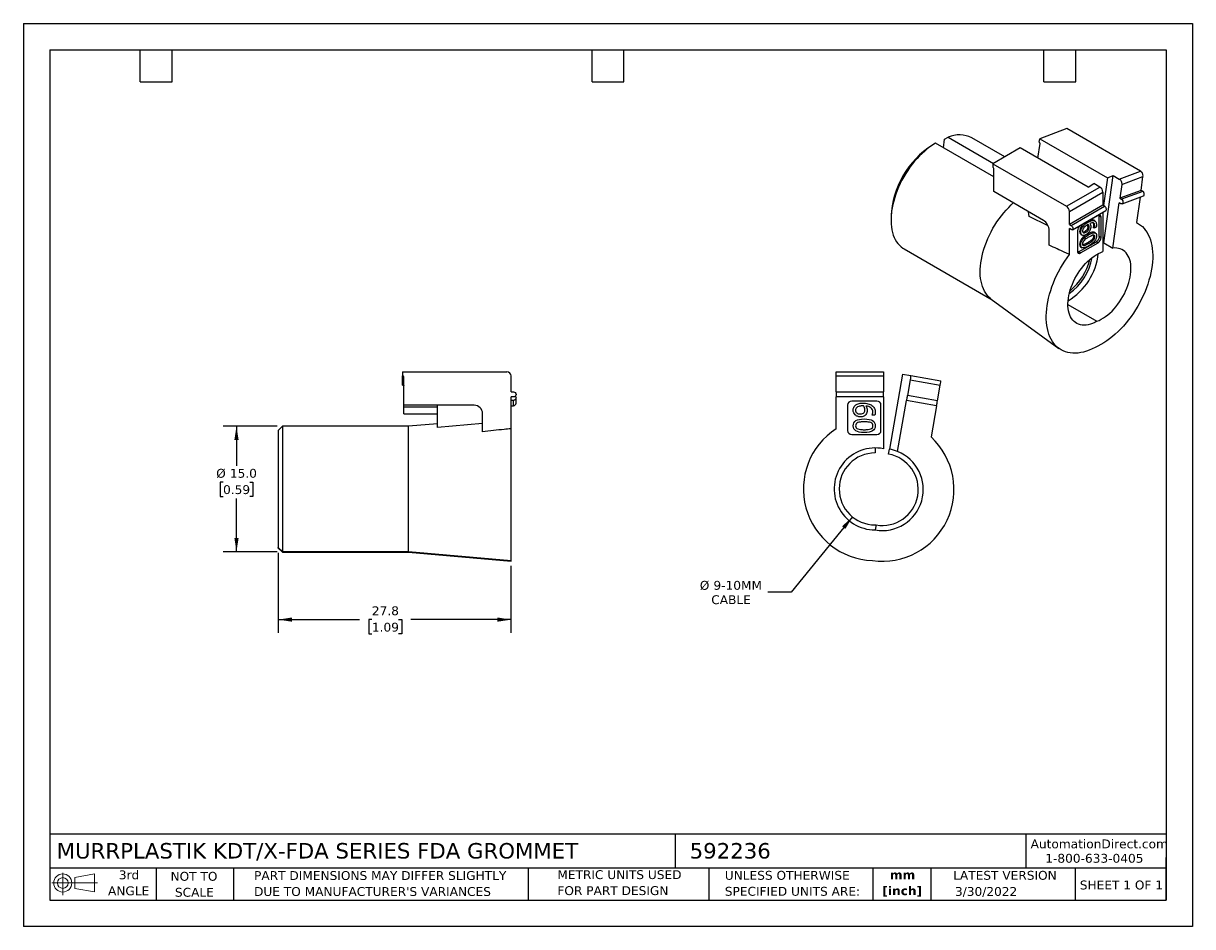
# Model space of a CAD drawing. Header units: millimetres. Extents: x 0 to 140, y 0 to 108.
import ezdxf

# ---------------------------------------------------------------- set-up
doc = ezdxf.new("R2010")
doc.units = ezdxf.units.MM
doc.header["$LTSCALE"] = 0.5
doc.linetypes.add('SLD-Solid', pattern=[0])
doc.layers.add('DIMENSIONS', color=140, linetype='SLD-Solid', lineweight=25)
doc.layers.add('TEXT', color=140, linetype='SLD-Solid', lineweight=25)
doc.layers.add('SLD-DEFPOINTS', color=7, linetype='Continuous')
doc.styles.add('SLDTEXTSTYLE0', font='VERDANA.TTF')
doc.styles.add('SLDTEXTSTYLE1', font='VERDANAB.TTF')
doc.dimstyles.new('SLDDIMSTYLE0', dxfattribs={"dimtxt": 1.079004, "dimasz": 1.651, "dimexe": 0, "dimexo": 0.0625, "dimgap": 0.269751, "dimtad": 0, "dimtih": 1, "dimtoh": 1, "dimrnd": 1e-09, "dimzin": 4, "dimdsep": 46, "dimtxsty": 'SLDTEXTSTYLE0', "dimsah": 1, "dimcen": 0.09, "dimadec": 0, "dimazin": 1, "dimtfac": 1, "dimtofl": 0, "dimtmove": 0, "dimatfit": 3, "dimfxl": 0, "dimfrac": 2, "dimtolj": 1, "dimtzin": 12, "dimarcsym": 0})
doc.dimstyles.new('SLDDIMSTYLE1', dxfattribs={"dimtxt": 1.079004, "dimasz": 1.651, "dimexe": 0, "dimexo": 0.0625, "dimgap": 0.269751, "dimtad": 0, "dimtih": 1, "dimtoh": 1, "dimrnd": 1e-09, "dimzin": 12, "dimdsep": 46, "dimtxsty": 'SLDTEXTSTYLE0', "dimsah": 1, "dimcen": 0.09, "dimadec": 0, "dimazin": 3, "dimtfac": 1, "dimtofl": 0, "dimtmove": 0, "dimatfit": 3, "dimfxl": 0, "dimfrac": 2, "dimtolj": 1, "dimtzin": 12, "dimarcsym": 0})
doc.dimstyles.new('SLDDIMSTYLE2', dxfattribs={"dimtxt": 1.079004, "dimasz": 1.651, "dimexe": 0, "dimexo": 0.0625, "dimgap": 0.269751, "dimtad": 0, "dimtih": 1, "dimtoh": 1, "dimrnd": 1e-09, "dimzin": 12, "dimdsep": 46, "dimtxsty": 'SLDTEXTSTYLE0', "dimsah": 1, "dimcen": 0, "dimadec": 0, "dimazin": 3, "dimtfac": 1, "dimtofl": 0, "dimtmove": 0, "dimatfit": 3, "dimfxl": 0, "dimfrac": 2, "dimtolj": 1, "dimtzin": 12, "dimarcsym": 0})

# ---------------------------------------------------------------- blocks, each defined once
blk = doc.blocks.new('Block11')
at = {"color": 7, "linetype": 'SLD-Solid', "lineweight": 18}
for p, q in [((0, 1.44), (5.44, 1.44)), ((1.29, 2.66), (1.29, 0)), ((2.74, 2.08), (5.09, 2.52)), ((2.74, 0.8), (2.74, 2.08)), ((5.09, 2.52), (5.09, 0.37)), ((2.74, 0.8), (5.09, 0.37))]:
    blk.add_line(p, q, dxfattribs=at)
for radius in [1.08, 0.643]:
    blk.add_circle((1.29, 1.44), radius, dxfattribs=at)
blk = doc.blocks.new('Block12')
at = {"layer": 'SLD-DEFPOINTS'}
blk.add_blockref('Block11', (0, 0), dxfattribs=at)
blk = doc.blocks.new('SW_NOTE_0')
at = {"layer": 'TEXT', "color": 0, "char_height": 1.058, "attachment_point": 2, "style": 'SLDTEXTSTYLE1'}
for s, insert in [('mm', (1.42, 1.34)), ('[inch]', (1.38, -0.57))]:
    blk.add_mtext(s, dxfattribs=dict(at, insert=insert))
blk = doc.blocks.new('SW_NOTE_0_1')
at = {"layer": 'TEXT', "color": 0, "char_height": 1.0583, "attachment_point": 1, "style": 'SLDTEXTSTYLE0'}
for s, insert in [('UNLESS OTHERWISE ', (0, 1.34)), ('SPECIFIED UNITS ARE:', (0, -0.57))]:
    blk.add_mtext(s, dxfattribs=dict(at, insert=insert))
blk = doc.blocks.new('SW_NOTE_0_2')
at = {"layer": 'TEXT', "color": 0, "char_height": 1.0583, "attachment_point": 1, "style": 'SLDTEXTSTYLE0'}
for s, insert in [('PART DIMENSIONS MAY DIFFER SLIGHTLY ', (0, 1.34)), ("DUE TO MANUFACTURER'S VARIANCES", (0, -0.57))]:
    blk.add_mtext(s, dxfattribs=dict(at, insert=insert))
blk = doc.blocks.new('SW_NOTE_0_3')
at = {"layer": 'TEXT', "color": 0, "char_height": 1.058, "attachment_point": 2, "style": 'SLDTEXTSTYLE0'}
for s, insert in [('NOT TO', (2.63, 1.34)), ('SCALE', (2.68, -0.57))]:
    blk.add_mtext(s, dxfattribs=dict(at, insert=insert))
blk = doc.blocks.new('SW_NOTE_0_4')
at = {"layer": 'TEXT', "color": 0, "char_height": 1.058, "attachment_point": 2, "style": 'SLDTEXTSTYLE0'}
for s, insert in [('3rd', (1.16, 1.34)), ('ANGLE', (1.11, -0.57))]:
    blk.add_mtext(s, dxfattribs=dict(at, insert=insert))
blk = doc.blocks.new('SW_NOTE_0_5')
at = {"layer": 'TEXT', "color": 0, "char_height": 1.0583, "attachment_point": 1, "style": 'SLDTEXTSTYLE0'}
for s, insert in [('METRIC UNITS USED ', (0, 1.34)), ('FOR PART DESIGN', (0, -0.57))]:
    blk.add_mtext(s, dxfattribs=dict(at, insert=insert))
blk = doc.blocks.new('_D')
at = {"layer": 'DIMENSIONS'}
for p, q in [((30.33, 59.81), (23.87, 59.81)), ((25.46, 59.81), (25.46, 55.08)), ((23.86, 53.13), (23.5, 53.13)), ((23.5, 53.13), (23.5, 51.41)), ((27.07, 53.13), (27.43, 53.13)), ((27.43, 53.13), (27.43, 51.41)), ((23.5, 51.41), (23.86, 51.41)), ((25.46, 44.81), (25.46, 51.17)), ((27.43, 51.41), (27.07, 51.41)), ((30.33, 44.81), (23.87, 44.81))]:
    blk.add_line(p, q, dxfattribs=at)
for points in [[(25.46, 59.81), (25.21, 58.16), (25.72, 58.16)], [(25.46, 44.81), (25.72, 46.46), (25.21, 46.46)]]:
    blk.add_solid(points, dxfattribs=at)
at = {"layer": 'DIMENSIONS', "char_height": 1.058, "attachment_point": 1, "style": 'SLDTEXTSTYLE0'}
for s, insert in [('%%c', (23.04, 54.71)), ('15.0', (24.67, 54.71)), ('0.59', (23.86, 52.76))]:
    blk.add_mtext(s, dxfattribs=dict(at, insert=insert))
blk = doc.blocks.new('_D_1')
at = {"layer": 'DIMENSIONS'}
for p, q in [((30.46, 44.68), (30.46, 35.1)), ((58.26, 43.11), (58.26, 35.1)), ((30.46, 36.69), (40.17, 36.69)), ((41.64, 36.69), (41.27, 36.69)), ((41.27, 36.69), (41.27, 34.98)), ((44.84, 36.69), (45.2, 36.69)), ((45.2, 36.69), (45.2, 34.98)), ((58.26, 36.69), (46.3, 36.69)), ((41.27, 34.98), (41.64, 34.98)), ((45.2, 34.98), (44.84, 34.98))]:
    blk.add_line(p, q, dxfattribs=at)
for points in [[(30.46, 36.69), (32.11, 36.44), (32.11, 36.95)], [(58.26, 36.69), (56.61, 36.95), (56.61, 36.44)]]:
    blk.add_solid(points, dxfattribs=at)
at = {"layer": 'DIMENSIONS', "char_height": 1.058, "attachment_point": 1, "style": 'SLDTEXTSTYLE0'}
for s, insert in [('27.8', (41.64, 38.28)), ('1.09', (41.64, 36.32))]:
    blk.add_mtext(s, dxfattribs=dict(at, insert=insert))
blk = doc.blocks.new('_D_2')
at = {"layer": 'DIMENSIONS'}
for p, q in [((99.06, 48.97), (91.73, 39.97)), ((91.73, 39.97), (88.95, 39.97))]:
    blk.add_line(p, q, dxfattribs=at)
blk.add_solid([(99.06, 48.97), (97.82, 47.85), (98.21, 47.53)], dxfattribs=at)
at = {"layer": 'DIMENSIONS', "char_height": 1.058, "attachment_point": 1, "style": 'SLDTEXTSTYLE0'}
for s, insert in [('%%c', (80.82, 41.32)), ('9-10MM', (82.45, 41.32)), ('CABLE', (82.19, 39.6))]:
    blk.add_mtext(s, dxfattribs=dict(at, insert=insert))

msp = doc.modelspace()

# ---------------------------------------------------------------- linework, layer by layer
at = {"color": 7, "linetype": 'SLD-Solid'}
for p, q in [((0.001, 107.951), (0.001, 0.001)), ((0.001, 107.951), (139.701, 107.951)), ((139.701, 107.951), (139.701, 0.001)), ((139.701, 0.001), (0.001, 0.001))]:
    msp.add_line(p, q, dxfattribs=at)
for p, q in [((124.674, 95.382), (121.436, 94.172)), ((133.477, 90.3), (124.674, 95.382)), ((108.968, 93.617), (108.614, 93.413)), ((115.933, 89.596), (108.968, 93.617)), ((109.929, 93.062), (110.076, 94.109)), ((110.076, 94.109), (110.49, 94.342)), ((110.49, 94.342), (115.907, 91.215)), ((117.263, 91.998), (113.319, 94.275)), ((121.374, 93.735), (121.436, 94.172)), ((121.41, 93.714), (121.374, 93.735)), ((121.436, 94.172), (129.532, 89.498)), ((119.115, 93.067), (115.827, 91.169)), ((127.211, 88.393), (119.115, 93.067)), ((121.224, 91.849), (121.468, 93.586)), ((115.827, 91.169), (115.827, 90.76)), ((115.827, 91.169), (124.63, 86.087)), ((115.862, 90.74), (115.827, 90.76)), ((115.933, 87.841), (115.933, 90.618)), ((129.532, 89.498), (129.066, 86.179)), ((129.098, 81.705), (130.228, 89.758)), ((129.532, 89.498), (130.228, 89.758)), ((130.228, 89.758), (130.935, 89.35)), ((130.935, 89.35), (133.477, 90.3)), ((131.228, 88.709), (133.769, 89.658)), ((133.536, 87.996), (133.769, 89.658)), ((124.63, 86.087), (128.625, 88.393)), ((127.211, 88.393), (127.918, 88.801)), ((128.625, 88.393), (127.918, 88.801)), ((131.228, 88.709), (130.994, 87.046)), ((121.873, 84.412), (115.933, 87.841)), ((124.984, 85.474), (128.979, 87.781)), ((128.979, 87.781), (128.979, 86.229)), ((133.536, 87.996), (130.994, 87.046)), ((130.994, 87.046), (131.206, 86.924)), ((133.748, 87.873), (131.206, 86.924)), ((131.275, 86.38), (133.816, 87.33)), ((133.422, 87.182), (132.996, 84.145)), ((133.748, 87.873), (133.536, 87.996)), ((120.192, 84.866), (120.097, 85.438)), ((128.979, 86.229), (124.984, 83.923)), ((124.984, 83.923), (124.984, 85.474)), ((125.196, 83.8), (129.191, 86.107)), ((125.346, 83.296), (129.341, 85.602)), ((129.191, 86.107), (128.979, 86.229)), ((128.979, 85.393), (128.979, 80.674)), ((130.159, 81.093), (130.921, 86.521)), ((131.133, 86.399), (130.921, 86.521)), ((103.665, 84.84), (103.665, 84.431)), ((122.43, 83.764), (120.192, 84.866)), ((124.984, 83.923), (125.196, 83.8)), ((128.413, 85.004), (126.292, 83.78)), ((127.174, 84.176), (127.076, 84.232)), ((127.885, 84.416), (127.786, 84.464)), ((127.927, 84.383), (127.786, 84.464)), ((128.006, 83.764), (127.865, 83.846)), ((128.029, 84.338), (127.887, 84.419)), ((128.555, 84.923), (128.531, 85.047)), ((128.555, 82.473), (128.555, 84.923)), ((128.767, 84.8), (128.555, 84.923)), ((128.767, 82.351), (128.767, 84.8)), ((122.58, 81.426), (122.58, 83.188)), ((124.984, 80.329), (124.984, 83.433)), ((125.196, 83.31), (124.984, 83.433)), ((125.938, 83.167), (125.938, 80.718)), ((126.347, 83.013), (126.205, 83.095)), ((126.361, 82.735), (126.503, 82.653)), ((126.508, 83.567), (126.367, 83.648)), ((126.505, 82.653), (126.516, 82.647)), ((126.957, 82.988), (126.815, 83.07)), ((127.27, 83.31), (127.128, 83.392)), ((127.281, 82.685), (127.14, 82.767)), ((127.332, 83.61), (127.191, 83.692)), ((127.817, 83.559), (127.817, 83.546)), ((127.958, 83.477), (127.817, 83.559)), ((127.958, 83.464), (127.817, 83.546)), ((128.018, 82.448), (127.876, 82.53)), ((128.082, 82.902), (127.94, 82.984)), ((128.189, 83.598), (127.958, 83.464)), ((127.958, 83.464), (127.958, 83.477)), ((128.767, 82.351), (128.555, 82.473)), ((126.08, 80.636), (128.201, 81.861)), ((126.347, 81.483), (126.205, 81.565)), ((126.292, 80.514), (128.413, 81.738)), ((126.341, 81.223), (126.483, 81.141)), ((126.735, 81.399), (126.594, 81.48)), ((127.283, 81.642), (127.141, 81.724)), ((127.824, 82.025), (127.683, 82.107)), ((128.201, 81.861), (128.413, 81.738)), ((129.098, 81.705), (130.159, 81.093)), ((105.218, 80.998), (115.758, 74.913)), ((125.962, 80.595), (126.08, 80.636)), ((126.292, 80.514), (126.08, 80.636)), ((115.649, 74.992), (123.73, 69.094)), ((124.807, 74.348), (128.272, 72.348)), ((45.312, 66.31), (45.312, 65.81)), ((45.312, 66.31), (57.762, 66.31)), ((45.362, 65.81), (45.312, 65.81)), ((45.312, 65.531), (45.312, 65.81)), ((45.462, 62.31), (45.462, 65.71)), ((58.262, 63.91), (58.262, 65.81)), ((97.119, 66.31), (102.769, 66.31)), ((97.119, 65.81), (97.119, 66.31)), ((97.119, 65.81), (102.769, 65.81)), ((97.119, 63.91), (97.119, 65.81)), ((102.769, 66.31), (102.769, 65.81)), ((102.769, 65.81), (102.769, 63.91)), ((105.051, 66.023), (103.471, 57.062)), ((105.051, 66.023), (106.036, 65.85)), ((106.036, 65.85), (109.63, 65.216)), ((45.362, 65.531), (45.312, 65.531)), ((45.312, 64.723), (45.312, 65.531)), ((45.312, 64.723), (45.362, 64.723)), ((45.362, 64.723), (45.362, 65.531)), ((105.949, 65.357), (105.619, 63.486)), ((105.949, 65.357), (109.543, 64.723)), ((109.213, 62.852), (109.543, 64.723)), ((58.262, 63.91), (58.562, 63.91)), ((58.562, 63.31), (58.262, 63.31)), ((58.262, 59.509), (58.262, 63.31)), ((58.562, 62.895), (58.262, 62.895)), ((58.562, 62.261), (58.562, 62.895)), ((58.862, 62.557), (58.862, 63.191)), ((97.119, 63.91), (102.769, 63.91)), ((102.769, 63.31), (97.119, 63.31)), ((97.119, 59.509), (97.119, 63.31)), ((102.769, 63.31), (102.769, 57.107)), ((104.438, 56.786), (105.515, 62.895)), ((109.109, 62.261), (105.515, 62.895)), ((109.213, 62.852), (105.619, 63.486)), ((53.862, 62.31), (45.462, 62.31)), ((45.462, 62.084), (45.462, 62.31)), ((49.462, 62.084), (45.462, 62.084)), ((45.462, 61.277), (45.462, 62.084)), ((49.462, 59.655), (49.462, 62.31)), ((58.262, 62.261), (58.562, 62.261)), ((98.469, 62.31), (98.469, 59.31)), ((101.969, 62.81), (98.969, 62.81)), ((102.469, 59.31), (102.469, 62.31)), ((109.109, 62.261), (108.449, 58.518)), ((45.462, 61.277), (49.462, 61.277)), ((49.462, 60.111), (46.032, 59.81)), ((54.862, 60.127), (49.462, 59.655)), ((54.862, 59.152), (54.862, 61.31)), ((101.425, 61.146), (101.425, 61.162)), ((101.752, 61.146), (101.425, 61.146)), ((30.962, 59.81), (30.462, 59.31)), ((30.462, 59.31), (30.462, 45.313)), ((30.962, 59.81), (30.962, 44.814)), ((46.032, 59.81), (30.962, 59.81)), ((46.032, 44.814), (46.032, 59.81)), ((58.262, 43.746), (58.262, 59.509)), ((98.969, 58.81), (101.969, 58.81)), ((101.769, 57.21), (101.769, 56.61)), ((103.366, 56.471), (103.471, 57.062)), ((101.769, 48.01), (101.873, 48.001)), ((101.873, 48.001), (101.769, 47.41)), ((30.962, 44.814), (30.462, 45.313)), ((30.462, 45.236), (30.462, 45.313)), ((30.462, 45.236), (30.962, 44.736)), ((30.962, 44.814), (46.032, 44.814)), ((30.962, 44.814), (30.962, 44.736)), ((30.962, 44.736), (46.032, 44.736)), ((46.032, 44.814), (58.262, 43.746)), ((46.032, 44.736), (46.032, 44.814)), ((46.032, 44.736), (58.262, 43.666)), ((58.262, 43.666), (58.262, 43.746))]:
    msp.add_line(p, q)
at = {"flags": 128}
for points in [[(108.968, 93.617), (108.645, 93.419), (108.322, 93.199), (108.003, 92.958), (107.687, 92.696), (107.375, 92.415), (107.07, 92.116), (106.771, 91.799), (106.481, 91.467), (106.2, 91.119), (105.93, 90.758), (105.67, 90.385), (105.423, 90.002), (105.189, 89.609), (104.969, 89.208), (104.764, 88.8), (104.575, 88.388), (104.402, 87.973), (104.246, 87.555), (104.108, 87.138), (103.987, 86.722), (103.886, 86.308), (103.803, 85.899), (103.739, 85.496), (103.695, 85.101), (103.67, 84.714), (103.665, 84.338), (103.68, 83.973), (103.715, 83.622), (103.769, 83.285), (103.842, 82.963), (103.934, 82.659), (104.046, 82.372), (104.175, 82.104), (104.323, 81.857), (104.487, 81.63), (104.668, 81.426), (104.866, 81.244), (105.078, 81.085), (105.218, 80.998)], [(115.649, 74.992), (115.522, 75.092), (115.324, 75.274), (115.143, 75.479), (114.979, 75.705), (114.831, 75.953), (114.702, 76.22), (114.591, 76.507), (114.498, 76.812), (114.425, 77.133), (114.371, 77.47), (114.336, 77.822), (114.321, 78.186), (114.326, 78.563), (114.351, 78.949), (114.395, 79.345), (114.459, 79.748), (114.542, 80.157), (114.643, 80.57), (114.764, 80.986), (114.902, 81.404), (115.058, 81.821), (115.231, 82.237), (115.42, 82.649), (115.625, 83.056), (115.845, 83.457), (116.079, 83.85), (116.326, 84.234), (116.586, 84.607), (116.856, 84.968), (117.137, 85.315), (117.427, 85.647), (117.726, 85.964), (118.031, 86.263), (118.278, 86.488)], [(132.996, 84.145), (133.244, 84.006), (133.478, 83.843), (133.697, 83.656), (133.9, 83.446), (134.086, 83.214), (134.255, 82.959), (134.406, 82.684), (134.539, 82.389), (134.654, 82.074), (134.749, 81.742), (134.824, 81.393), (134.88, 81.028), (134.916, 80.649), (134.933, 80.256), (134.929, 79.851), (134.905, 79.436), (134.861, 79.012), (134.797, 78.579), (134.714, 78.14), (134.611, 77.697), (134.49, 77.249), (134.35, 76.8), (134.191, 76.35), (134.016, 75.901), (133.823, 75.455), (133.613, 75.012), (133.389, 74.575), (133.149, 74.144), (132.895, 73.722), (132.628, 73.309), (132.348, 72.908), (132.057, 72.519), (131.755, 72.143), (131.444, 71.782), (131.124, 71.438), (130.797, 71.11), (130.464, 70.801), (130.125, 70.511), (129.782, 70.241), (129.436, 69.993), (129.088, 69.766), (128.74, 69.562), (128.392, 69.382), (128.045, 69.225)], [(128.272, 72.348), (128.53, 72.456), (128.791, 72.588), (129.051, 72.742), (129.311, 72.919), (129.568, 73.117), (129.822, 73.335), (130.07, 73.571), (130.311, 73.825), (130.544, 74.094), (130.767, 74.378), (130.98, 74.675), (131.181, 74.983), (131.369, 75.301), (131.543, 75.626), (131.701, 75.956), (131.844, 76.291), (131.97, 76.627), (132.078, 76.963), (132.168, 77.298), (132.239, 77.629), (132.292, 77.954), (132.325, 78.272), (132.338, 78.58), (132.332, 78.878), (132.306, 79.163), (132.261, 79.433), (132.196, 79.688), (132.113, 79.925), (132.011, 80.144), (131.892, 80.342), (131.756, 80.52), (131.603, 80.676), (131.435, 80.809), (131.252, 80.918), (131.055, 81.003), (130.847, 81.064), (130.627, 81.099), (130.397, 81.109), (130.159, 81.093)], [(128.979, 81.689), (129.015, 81.694), (129.098, 81.705)], [(128.045, 69.225), (127.698, 69.051), (127.352, 68.901), (127.009, 68.776), (126.67, 68.676), (126.337, 68.601), (126.01, 68.551), (125.691, 68.528), (125.38, 68.53), (125.078, 68.558), (124.788, 68.612), (124.508, 68.692), (124.242, 68.797), (123.988, 68.927), (123.749, 69.081), (123.525, 69.259), (123.316, 69.461), (123.124, 69.686), (122.948, 69.933), (122.791, 70.2), (122.651, 70.489), (122.53, 70.796), (122.428, 71.122), (122.346, 71.466), (122.283, 71.825), (122.24, 72.199), (122.216, 72.587), (122.213, 72.988), (122.23, 73.4), (122.267, 73.821), (122.323, 74.251), (122.4, 74.688), (122.496, 75.13), (122.61, 75.576), (122.744, 76.025), (122.896, 76.475), (123.065, 76.924), (123.252, 77.372), (123.456, 77.816), (123.675, 78.255), (123.91, 78.688), (124.159, 79.113), (124.421, 79.53), (124.697, 79.935), (124.984, 80.329)], [(128.272, 72.348), (128.009, 72.208), (127.747, 72.091), (127.488, 71.999), (127.234, 71.933), (126.986, 71.891), (126.745, 71.876), (126.513, 71.887), (126.291, 71.923), (126.081, 71.985), (125.883, 72.072), (125.699, 72.184), (125.53, 72.32), (125.377, 72.479), (125.241, 72.661), (125.122, 72.864), (125.022, 73.087), (124.94, 73.329), (124.877, 73.588), (124.834, 73.864), (124.811, 74.154), (124.808, 74.456), (124.825, 74.77), (124.862, 75.092), (124.919, 75.422), (124.995, 75.758), (125.09, 76.096), (125.204, 76.436), (125.335, 76.776), (125.483, 77.113), (125.647, 77.446), (125.827, 77.772), (126.02, 78.091), (126.227, 78.399), (126.446, 78.695), (126.675, 78.978), (126.913, 79.245), (127.159, 79.496), (127.412, 79.728), (127.669, 79.941), (127.93, 80.133), (128.193, 80.304), (128.457, 80.451), (128.719, 80.575), (128.979, 80.674)]]:
    msp.add_lwpolyline(points, dxfattribs=at)
for centre, radius, start, end in [((111.834, 91.327), 3.301, 63.25536, 114.01967), ((114.391, 84.362), 10.737, 122.54911, 177.45089), ((115.779, 90.611), 0.154, 2.60548, 57.39452), ((128.211, 87.746), 0.768, 2.60548, 57.39452), ((124.216, 85.439), 0.768, 2.60548, 57.39452), ((121.051, 83.122), 1.53, 2.4764, 57.5236), ((128.551, 84.835), 0.218, 350.78596, 129.20329), ((126.706, 83.132), 0.768, 122.60548, 177.39452), ((127.999, 82.386), 0.768, 302.60548, 357.39452), ((120.936, 81.247), 7.534, 301.09963, 353.8137), ((120.972, 81.215), 6.847, 305.73541, 349.50496), ((120.64, 81.4), 6.98, 309.30893, 346.18252), ((126.154, 80.683), 0.218, 170.78596, 309.20329), ((45.362, 65.71), 0.1, 0, 90), ((57.762, 65.81), 0.5, 0, 90), ((53.862, 61.31), 1, 0, 90), ((98.969, 62.31), 0.5, 90, 180), ((101.969, 62.31), 0.5, 0, 90), ((101.769, 52.31), 8.57, 122.86019, 267.85637), ((98.969, 59.31), 0.5, 180, 270), ((101.969, 59.31), 0.5, 270, 0), ((102.62, 52.236), 8.57, 262.14363, 47.13981), ((101.769, 52.31), 4.9, 78.22426, 270), ((101.769, 52.31), 4.3, 90, 270), ((102.62, 52.236), 4.9, 260, 68.22426), ((102.62, 52.236), 4.3, 260, 80), ((102.62, 52.236), 4.9, 68.22426, 80)]:
    msp.add_arc(centre, radius, start, end)
for points, knots in [([(121.468, 93.586), (121.469, 93.594), (121.47, 93.609), (121.466, 93.635), (121.455, 93.664), (121.437, 93.695), (121.419, 93.708), (121.41, 93.714)], [0, 0, 0, 0, 0.1675347, 0.3304475, 0.5006328, 0.7488305, 1, 1, 1, 1]), ([(133.769, 89.658), (133.785, 89.773), (133.763, 89.909), (133.655, 90.146), (133.57, 90.247), (133.477, 90.3)], [0, 0, 0, 0, 0.5, 0.5, 1, 1, 1, 1]), ([(130.935, 89.35), (131.028, 89.297), (131.113, 89.196), (131.222, 88.959), (131.244, 88.823), (131.228, 88.709)], [0, 0, 0, 0, 0.5, 0.5, 1, 1, 1, 1]), ([(131.206, 86.924), (131.262, 86.892), (131.313, 86.831), (131.378, 86.689), (131.391, 86.607), (131.372, 86.47), (131.34, 86.415), (131.247, 86.363), (131.188, 86.367), (131.133, 86.399)], [0, 0, 0, 0, 0.25, 0.25, 0.5, 0.5, 0.75, 0.75, 1, 1, 1, 1]), ([(133.815, 87.334), (133.822, 87.335), (133.855, 87.341), (133.897, 87.394), (133.929, 87.485), (133.927, 87.598), (133.892, 87.712), (133.83, 87.813), (133.775, 87.853), (133.748, 87.873)], [0, 0, 0, 0, 0.042087, 0.2017391, 0.3613913, 0.5210435, 0.6806957, 0.8403478, 1, 1, 1, 1]), ([(129.341, 85.602), (129.371, 85.619), (129.391, 85.651), (129.407, 85.736), (129.403, 85.789), (129.371, 85.896), (129.344, 85.951), (129.274, 86.044), (129.233, 86.083), (129.191, 86.107)], [0, 0, 0, 0, 0.25, 0.25, 0.5, 0.5, 0.75, 0.75, 1, 1, 1, 1]), ([(126.66, 83.992), (126.649, 83.983), (126.586, 83.933), (126.482, 83.819), (126.404, 83.703), (126.367, 83.648)], [0, 0, 0, 0, 0.1046419, 0.57658817, 1, 1, 1, 1]), ([(126.508, 83.567), (126.574, 83.677), (126.661, 83.782), (126.874, 83.983), (127.01, 84.081), (127.174, 84.176)], [-2, -2, -2, -2, -1, -1, 0, 0, 0, 0]), ([(127.12, 83.864), (126.998, 83.794), (126.899, 83.724), (126.746, 83.584), (126.687, 83.514), (126.645, 83.444)], [0, 0, 0, 0, 1, 1, 2, 2, 2, 2]), ([(127.233, 83.925), (127.222, 83.919), (127.206, 83.911), (127.166, 83.89), (127.144, 83.878), (127.12, 83.864)], [0, 0, 0, 0, 1, 1, 2, 2, 2, 2]), ([(127.191, 83.692), (127.188, 83.757), (127.186, 83.829), (127.159, 83.878), (127.156, 83.883)], [0, 0, 0, 0, 0.8980808, 1, 1, 1, 1]), ([(127.174, 84.176), (127.322, 84.262), (127.463, 84.324), (127.729, 84.4), (127.839, 84.407), (127.927, 84.383)], [-2, -2, -2, -2, -1, -1, 0, 0, 0, 0]), ([(127.332, 83.61), (127.332, 83.67), (127.323, 83.728), (127.287, 83.844), (127.263, 83.89), (127.233, 83.925)], [0, 0, 0, 0, 1, 1, 2, 2, 2, 2]), ([(128.006, 83.764), (128.006, 83.946), (127.954, 84.058), (127.747, 84.146), (127.599, 84.119), (127.406, 84.023)], [-2, -2, -2, -2, -1, -1, 0, 0, 0, 0]), ([(127.406, 84.023), (127.45, 83.974), (127.482, 83.922), (127.522, 83.81), (127.532, 83.743), (127.532, 83.663)], [-2, -2, -2, -2, -1, -1, 0, 0, 0, 0]), ([(127.786, 84.464), (127.737, 84.471), (127.634, 84.486), (127.506, 84.463), (127.431, 84.435), (127.419, 84.43)], [0, 0, 0, 0, 0.4292377, 0.9109032, 1, 1, 1, 1]), ([(127.793, 84.115), (127.804, 84.1), (127.834, 84.061), (127.859, 83.968), (127.863, 83.888), (127.865, 83.846)], [0, 0, 0, 0, 0.2386134, 0.6035619, 1, 1, 1, 1]), ([(127.865, 83.846), (127.865, 83.795), (127.86, 83.742), (127.839, 83.632), (127.828, 83.589), (127.817, 83.559)], [-2, -2, -2, -2, -1, -1, 0, 0, 0, 0]), ([(127.927, 84.383), (128.021, 84.357), (128.092, 84.302), (128.19, 84.134), (128.214, 84.011), (128.214, 83.847)], [-2, -2, -2, -2, -1, -1, 0, 0, 0, 0]), ([(128.214, 83.847), (128.214, 83.81), (128.213, 83.77), (128.206, 83.682), (128.199, 83.639), (128.189, 83.598)], [-2, -2, -2, -2, -1, -1, 0, 0, 0, 0]), ([(125.196, 83.8), (125.252, 83.768), (125.307, 83.71), (125.385, 83.574), (125.408, 83.497), (125.408, 83.369), (125.385, 83.318), (125.307, 83.273), (125.252, 83.278), (125.196, 83.31)], [0, 0, 0, 0, 0.25, 0.25, 0.5, 0.5, 0.75, 0.75, 1, 1, 1, 1]), ([(126.367, 83.648), (126.315, 83.561), (126.275, 83.471), (126.219, 83.284), (126.205, 83.19), (126.205, 83.095)], [-2, -2, -2, -2, -1, -1, 0, 0, 0, 0]), ([(126.205, 83.095), (126.208, 83.053), (126.212, 82.969), (126.247, 82.865), (126.295, 82.781), (126.342, 82.751), (126.362, 82.737)], [0, 0, 0, 0, 0.25720971, 0.52360938, 0.78696682, 1, 1, 1, 1]), ([(127.14, 82.767), (126.827, 82.586), (126.594, 82.398), (126.283, 82.005), (126.205, 81.793), (126.205, 81.565)], [-2, -2, -2, -2, -1, -1, 0, 0, 0, 0]), ([(126.347, 83.013), (126.347, 83.108), (126.361, 83.202), (126.416, 83.389), (126.456, 83.479), (126.508, 83.567)], [-2, -2, -2, -2, -1, -1, 0, 0, 0, 0]), ([(126.516, 82.647), (126.462, 82.673), (126.421, 82.719), (126.362, 82.852), (126.347, 82.928), (126.347, 83.013)], [-2, -2, -2, -2, -1, -1, 0, 0, 0, 0]), ([(126.347, 81.483), (126.347, 81.711), (126.424, 81.923), (126.735, 82.316), (126.969, 82.505), (127.281, 82.685)], [-2, -2, -2, -2, -1, -1, 0, 0, 0, 0]), ([(126.967, 82.712), (126.875, 82.659), (126.79, 82.627), (126.637, 82.608), (126.571, 82.618), (126.516, 82.647)], [-2, -2, -2, -2, -1, -1, 0, 0, 0, 0]), ([(126.645, 83.444), (126.606, 83.381), (126.58, 83.325), (126.551, 83.224), (126.543, 83.174), (126.543, 83.125)], [0, 0, 0, 0, 1, 1, 2, 2, 2, 2]), ([(126.543, 83.125), (126.543, 83.01), (126.579, 82.94), (126.72, 82.886), (126.823, 82.911), (126.957, 82.988)], [0, 0, 0, 0, 1, 1, 2, 2, 2, 2]), ([(126.571, 82.985), (126.593, 82.986), (126.67, 82.993), (126.755, 83.038), (126.815, 83.07)], [0, 0, 0, 0, 0.2877834, 1, 1, 1, 1]), ([(127.128, 83.392), (127.119, 83.375), (127.102, 83.342), (127.071, 83.295), (127.038, 83.251), (126.989, 83.195), (126.913, 83.13), (126.85, 83.091), (126.815, 83.07)], [0, 0, 0, 0, 0.116016, 0.2291704, 0.3412893, 0.4542491, 0.701187, 1, 1, 1, 1]), ([(126.957, 82.988), (127.032, 83.032), (127.095, 83.079), (127.193, 83.181), (127.235, 83.241), (127.27, 83.31)], [0, 0, 0, 0, 1, 1, 2, 2, 2, 2]), ([(127.425, 83.202), (127.376, 83.099), (127.314, 83.007), (127.163, 82.844), (127.073, 82.773), (126.967, 82.712)], [-2, -2, -2, -2, -1, -1, 0, 0, 0, 0]), ([(127.191, 83.692), (127.19, 83.667), (127.189, 83.618), (127.18, 83.543), (127.162, 83.467), (127.14, 83.417), (127.128, 83.392)], [0, 0, 0, 0, 0.2668324, 0.5183174, 0.7575344, 1, 1, 1, 1]), ([(127.939, 82.982), (127.91, 82.995), (127.846, 83.024), (127.714, 83.014), (127.551, 82.97), (127.356, 82.886), (127.215, 82.809), (127.14, 82.767)], [0, 0, 0, 0, 0.1365689, 0.3053892, 0.5027611, 0.7333266, 1, 1, 1, 1]), ([(127.27, 83.31), (127.295, 83.361), (127.312, 83.41), (127.328, 83.509), (127.332, 83.559), (127.332, 83.61)], [0, 0, 0, 0, 1, 1, 2, 2, 2, 2]), ([(127.281, 82.685), (127.603, 82.871), (127.84, 82.954), (128.142, 82.911), (128.217, 82.788), (128.217, 82.563)], [-2, -2, -2, -2, -1, -1, 0, 0, 0, 0]), ([(127.829, 82.645), (127.769, 82.637), (127.694, 82.613), (127.512, 82.53), (127.404, 82.474), (127.281, 82.403)], [0, 0, 0, 0, 1, 1, 2, 2, 2, 2]), ([(128.217, 82.563), (128.217, 82.335), (128.14, 82.122), (127.833, 81.731), (127.598, 81.542), (127.283, 81.36)], [-2, -2, -2, -2, -1, -1, 0, 0, 0, 0]), ([(127.532, 83.663), (127.532, 83.587), (127.524, 83.513), (127.495, 83.37), (127.467, 83.29), (127.425, 83.202)], [-2, -2, -2, -2, -1, -1, 0, 0, 0, 0]), ([(127.876, 82.53), (127.876, 82.51), (127.875, 82.473), (127.865, 82.415), (127.85, 82.359), (127.82, 82.287), (127.765, 82.197), (127.711, 82.138), (127.683, 82.107)], [0, 0, 0, 0, 0.1396912, 0.2682289, 0.3887365, 0.5049863, 0.7389055, 1, 1, 1, 1]), ([(127.824, 82.025), (127.886, 82.088), (127.934, 82.154), (128.001, 82.292), (128.018, 82.367), (128.018, 82.448)], [0, 0, 0, 0, 1, 1, 2, 2, 2, 2]), ([(128.018, 82.448), (128.018, 82.524), (128.002, 82.578), (127.939, 82.641), (127.892, 82.653), (127.829, 82.645)], [0, 0, 0, 0, 1, 1, 2, 2, 2, 2]), ([(127.876, 82.53), (127.876, 82.566), (127.875, 82.613), (127.856, 82.644), (127.851, 82.651)], [0, 0, 0, 0, 0.7536385, 1, 1, 1, 1]), ([(127.958, 83.477), (127.97, 83.508), (127.981, 83.55), (128.001, 83.661), (128.006, 83.714), (128.006, 83.764)], [-2, -2, -2, -2, -1, -1, 0, 0, 0, 0]), ([(128.555, 82.473), (128.554, 82.456), (128.553, 82.421), (128.545, 82.365), (128.528, 82.297), (128.499, 82.215), (128.453, 82.124), (128.397, 82.038), (128.334, 81.965), (128.268, 81.903), (128.223, 81.875), (128.201, 81.861)], [0, 0, 0, 0, 0.0801151, 0.1597406, 0.2401519, 0.3697806, 0.5000923, 0.6297213, 0.7600334, 0.8798503, 1, 1, 1, 1]), ([(124.984, 80.329), (124.795, 80.415), (124.607, 80.501), (124.418, 80.587), (123.805, 80.867), (123.193, 81.147), (122.58, 81.426)], [-0.0008043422, -0.0008043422, -0.0008043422, -0.0008043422, 0, 0, 0, 0.0026143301, 0.0026143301, 0.0026143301, 0.0026143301]), ([(126.205, 81.565), (126.208, 81.513), (126.212, 81.413), (126.257, 81.3), (126.304, 81.238), (126.339, 81.226), (126.342, 81.225)], [0, 0, 0, 0, 0.3465251, 0.66151, 0.9663488, 1, 1, 1, 1]), ([(127.283, 81.36), (126.959, 81.173), (126.722, 81.09), (126.422, 81.133), (126.347, 81.257), (126.347, 81.483)], [-2, -2, -2, -2, -1, -1, 0, 0, 0, 0]), ([(126.733, 82.01), (126.671, 81.947), (126.625, 81.882), (126.562, 81.748), (126.546, 81.676), (126.546, 81.599)], [0, 0, 0, 0, 1, 1, 2, 2, 2, 2]), ([(126.546, 81.599), (126.546, 81.521), (126.562, 81.467), (126.625, 81.403), (126.672, 81.391), (126.735, 81.399)], [0, 0, 0, 0, 1, 1, 2, 2, 2, 2]), ([(127.141, 81.724), (127.086, 81.692), (126.98, 81.633), (126.832, 81.558), (126.704, 81.502), (126.628, 81.487), (126.594, 81.48)], [0, 0, 0, 0, 0.3009335, 0.5713419, 0.8043466, 1, 1, 1, 1]), ([(127.281, 82.403), (127.158, 82.332), (127.051, 82.264), (126.87, 82.137), (126.794, 82.074), (126.733, 82.01)], [0, 0, 0, 0, 1, 1, 2, 2, 2, 2]), ([(126.735, 81.399), (126.797, 81.406), (126.874, 81.431), (127.06, 81.519), (127.165, 81.574), (127.283, 81.642)], [0, 0, 0, 0, 1, 1, 2, 2, 2, 2]), ([(127.683, 82.107), (127.666, 82.09), (127.631, 82.056), (127.576, 82.008), (127.518, 81.962), (127.431, 81.9), (127.305, 81.82), (127.199, 81.758), (127.141, 81.724)], [0, 0, 0, 0, 0.0985764, 0.2015752, 0.3095214, 0.4228712, 0.6826955, 1, 1, 1, 1]), ([(127.283, 81.642), (127.409, 81.715), (127.514, 81.78), (127.683, 81.896), (127.758, 81.958), (127.824, 82.025)], [0, 0, 0, 0, 1, 1, 2, 2, 2, 2]), ([(106.036, 65.85), (106.036, 65.85), (106.026, 65.797), (105.994, 65.614), (105.972, 65.486), (105.949, 65.357)], [0, 0, 0, 0, 0.5, 0.5, 1, 1, 1, 1]), ([(45.462, 65.432), (45.462, 65.441), (45.461, 65.458), (45.45, 65.482), (45.431, 65.506), (45.402, 65.527), (45.376, 65.53), (45.362, 65.531)], [0, 0, 0, 0, 0.1675347, 0.3304475, 0.5006328, 0.7488305, 1, 1, 1, 1]), ([(45.362, 64.723), (45.371, 64.723), (45.388, 64.722), (45.413, 64.711), (45.437, 64.693), (45.458, 64.664), (45.461, 64.638), (45.462, 64.625)], [0, 0, 0, 0, 0.1675347, 0.3304475, 0.5006328, 0.7488305, 1, 1, 1, 1]), ([(109.543, 64.723), (109.566, 64.852), (109.589, 64.98), (109.621, 65.163), (109.63, 65.216), (109.63, 65.216)], [0, 0, 0, 0, 0.5, 0.5, 1, 1, 1, 1]), ([(58.562, 63.91), (58.641, 63.91), (58.719, 63.878), (58.83, 63.767), (58.862, 63.689), (58.862, 63.532), (58.83, 63.454), (58.719, 63.343), (58.641, 63.31), (58.562, 63.31)], [0, 0, 0, 0, 0.25, 0.25, 0.5, 0.5, 0.75, 0.75, 1, 1, 1, 1]), ([(58.775, 63.399), (58.799, 63.369), (58.848, 63.308), (58.87, 63.19), (58.847, 63.075), (58.78, 62.977), (58.68, 62.909), (58.602, 62.9), (58.562, 62.895)], [0, 0, 0, 0, 0.1657463, 0.332597, 0.4994478, 0.6662985, 0.8331493, 1, 1, 1, 1]), ([(97.119, 63.91), (97.119, 63.91), (97.119, 63.878), (97.119, 63.767), (97.119, 63.689), (97.119, 63.532), (97.119, 63.454), (97.119, 63.343), (97.119, 63.31), (97.119, 63.31)], [0, 0, 0, 0, 0.25, 0.25, 0.5, 0.5, 0.75, 0.75, 1, 1, 1, 1]), ([(102.769, 63.31), (102.769, 63.31), (102.769, 63.343), (102.769, 63.454), (102.769, 63.532), (102.769, 63.689), (102.769, 63.767), (102.769, 63.878), (102.769, 63.91), (102.769, 63.91)], [0, 0, 0, 0, 0.25, 0.25, 0.5, 0.5, 0.75, 0.75, 1, 1, 1, 1]), ([(105.619, 63.486), (105.619, 63.486), (105.613, 63.454), (105.594, 63.345), (105.58, 63.268), (105.553, 63.113), (105.54, 63.036), (105.52, 62.927), (105.515, 62.895), (105.515, 62.895)], [0, 0, 0, 0, 0.25, 0.25, 0.5, 0.5, 0.75, 0.75, 1, 1, 1, 1]), ([(58.562, 62.261), (58.641, 62.261), (58.719, 62.293), (58.83, 62.403), (58.862, 62.48), (58.862, 62.557)], [0, 0, 0, 0, 0.5, 0.5, 1, 1, 1, 1]), ([(99.146, 61.733), (99.146, 61.849), (99.166, 61.955), (99.244, 62.144), (99.301, 62.227), (99.375, 62.297)], [-2, -2, -2, -2, -1, -1, 0, 0, 0, 0]), ([(99.385, 61.164), (99.31, 61.234), (99.251, 61.321), (99.167, 61.525), (99.146, 61.628), (99.146, 61.733)], [-2, -2, -2, -2, -1, -1, 0, 0, 0, 0]), ([(99.375, 62.297), (99.468, 62.384), (99.59, 62.452), (99.892, 62.548), (100.084, 62.572), (100.316, 62.572)], [-2, -2, -2, -2, -1, -1, 0, 0, 0, 0]), ([(99.568, 62.05), (99.513, 62), (99.476, 61.95), (99.435, 61.847), (99.424, 61.791), (99.424, 61.731)], [0, 0, 0, 0, 1, 1, 2, 2, 2, 2]), ([(99.424, 61.731), (99.424, 61.591), (99.474, 61.479), (99.675, 61.313), (99.819, 61.272), (100.009, 61.272)], [0, 0, 0, 0, 1, 1, 2, 2, 2, 2]), ([(100.239, 62.229), (100.068, 62.229), (99.928, 62.213), (99.711, 62.15), (99.627, 62.106), (99.568, 62.05)], [0, 0, 0, 0, 1, 1, 2, 2, 2, 2]), ([(100.4, 62.222), (100.383, 62.224), (100.361, 62.225), (100.305, 62.228), (100.274, 62.229), (100.239, 62.229)], [0, 0, 0, 0, 1, 1, 2, 2, 2, 2]), ([(100.316, 62.572), (100.525, 62.572), (100.724, 62.549), (101.1, 62.454), (101.257, 62.384), (101.382, 62.292)], [-2, -2, -2, -2, -1, -1, 0, 0, 0, 0]), ([(100.54, 61.768), (100.54, 61.84), (100.527, 61.919), (100.476, 62.086), (100.442, 62.159), (100.4, 62.222)], [0, 0, 0, 0, 1, 1, 2, 2, 2, 2]), ([(100.451, 61.444), (100.487, 61.488), (100.511, 61.537), (100.534, 61.646), (100.54, 61.704), (100.54, 61.768)], [0, 0, 0, 0, 1, 1, 2, 2, 2, 2]), ([(101.493, 61.479), (101.493, 61.702), (101.419, 61.876), (101.126, 62.13), (100.917, 62.203), (100.645, 62.22)], [-2, -2, -2, -2, -1, -1, 0, 0, 0, 0]), ([(100.645, 62.22), (100.707, 62.13), (100.752, 62.043), (100.808, 61.879), (100.822, 61.789), (100.822, 61.691)], [-2, -2, -2, -2, -1, -1, 0, 0, 0, 0]), ([(100.822, 61.691), (100.822, 61.598), (100.812, 61.513), (100.77, 61.358), (100.731, 61.28), (100.672, 61.202)], [-2, -2, -2, -2, -1, -1, 0, 0, 0, 0]), ([(101.382, 62.292), (101.513, 62.195), (101.614, 62.078), (101.753, 61.803), (101.787, 61.634), (101.787, 61.434)], [-2, -2, -2, -2, -1, -1, 0, 0, 0, 0]), ([(101.425, 61.162), (101.441, 61.191), (101.457, 61.236), (101.486, 61.357), (101.493, 61.418), (101.493, 61.479)], [-2, -2, -2, -2, -1, -1, 0, 0, 0, 0]), ([(109.109, 62.261), (109.109, 62.261), (109.115, 62.293), (109.134, 62.403), (109.148, 62.48), (109.175, 62.634), (109.189, 62.711), (109.208, 62.82), (109.213, 62.852), (109.213, 62.852)], [0, 0, 0, 0, 0.25, 0.25, 0.5, 0.5, 0.75, 0.75, 1, 1, 1, 1]), ([(99.146, 59.859), (99.146, 60.138), (99.256, 60.343), (99.695, 60.605), (100.026, 60.67), (100.468, 60.67)], [-2, -2, -2, -2, -1, -1, 0, 0, 0, 0]), ([(100.023, 60.926), (99.893, 60.926), (99.774, 60.947), (99.557, 61.032), (99.463, 61.09), (99.385, 61.164)], [-2, -2, -2, -2, -1, -1, 0, 0, 0, 0]), ([(99.692, 60.232), (99.605, 60.198), (99.54, 60.151), (99.451, 60.031), (99.428, 59.954), (99.428, 59.859)], [0, 0, 0, 0, 1, 1, 2, 2, 2, 2]), ([(100.468, 60.325), (100.294, 60.325), (100.142, 60.318), (99.886, 60.29), (99.778, 60.266), (99.692, 60.232)], [0, 0, 0, 0, 1, 1, 2, 2, 2, 2]), ([(100.009, 61.272), (100.116, 61.272), (100.204, 61.285), (100.343, 61.34), (100.402, 61.384), (100.451, 61.444)], [0, 0, 0, 0, 1, 1, 2, 2, 2, 2]), ([(100.672, 61.202), (100.602, 61.111), (100.513, 61.042), (100.301, 60.949), (100.173, 60.926), (100.023, 60.926)], [-2, -2, -2, -2, -1, -1, 0, 0, 0, 0]), ([(100.468, 60.67), (100.923, 60.67), (101.258, 60.604), (101.685, 60.339), (101.791, 60.135), (101.791, 59.859)], [-2, -2, -2, -2, -1, -1, 0, 0, 0, 0]), ([(101.242, 60.234), (101.158, 60.267), (101.052, 60.29), (100.794, 60.318), (100.642, 60.325), (100.468, 60.325)], [0, 0, 0, 0, 1, 1, 2, 2, 2, 2]), ([(101.509, 59.859), (101.509, 59.953), (101.487, 60.03), (101.398, 60.152), (101.331, 60.2), (101.242, 60.234)], [0, 0, 0, 0, 1, 1, 2, 2, 2, 2]), ([(101.787, 61.434), (101.787, 61.389), (101.785, 61.34), (101.775, 61.238), (101.766, 61.19), (101.752, 61.146)], [-2, -2, -2, -2, -1, -1, 0, 0, 0, 0]), ([(58.262, 59.509), (57.996, 59.481), (57.729, 59.454), (57.462, 59.426), (56.596, 59.335), (55.729, 59.244), (54.862, 59.152)], [-0.0008043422, -0.0008043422, -0.0008043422, -0.0008043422, 0, 0, 0, 0.0026143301, 0.0026143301, 0.0026143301, 0.0026143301]), ([(100.47, 59.046), (100.012, 59.046), (99.676, 59.113), (99.252, 59.377), (99.146, 59.582), (99.146, 59.859)], [-2, -2, -2, -2, -1, -1, 0, 0, 0, 0]), ([(99.428, 59.859), (99.428, 59.765), (99.451, 59.687), (99.54, 59.565), (99.607, 59.516), (99.696, 59.481)], [0, 0, 0, 0, 1, 1, 2, 2, 2, 2]), ([(99.696, 59.481), (99.782, 59.446), (99.892, 59.423), (100.155, 59.398), (100.304, 59.392), (100.47, 59.392)], [0, 0, 0, 0, 1, 1, 2, 2, 2, 2]), ([(101.791, 59.859), (101.791, 59.58), (101.683, 59.374), (101.248, 59.112), (100.916, 59.046), (100.47, 59.046)], [-2, -2, -2, -2, -1, -1, 0, 0, 0, 0]), ([(100.47, 59.392), (100.648, 59.392), (100.797, 59.398), (101.036, 59.42), (101.142, 59.443), (101.236, 59.479)], [0, 0, 0, 0, 1, 1, 2, 2, 2, 2]), ([(101.236, 59.479), (101.323, 59.512), (101.391, 59.559), (101.486, 59.681), (101.509, 59.761), (101.509, 59.859)], [0, 0, 0, 0, 1, 1, 2, 2, 2, 2])]:
    msp.add_open_spline(points, degree=3, knots=knots)
at = {"layer": 'TEXT'}
for p, q in [((3.175, 104.775), (136.525, 104.775)), ((3.175, 104.775), (3.175, 3.175)), ((13.97, 100.965), (13.97, 104.775)), ((17.78, 100.965), (17.78, 104.775)), ((67.945, 100.965), (67.945, 104.775)), ((71.755, 100.965), (71.755, 104.775)), ((121.92, 100.965), (121.92, 104.775)), ((125.73, 100.965), (125.73, 104.775)), ((136.525, 104.775), (136.525, 3.175)), ((13.97, 100.965), (17.78, 100.965)), ((67.945, 100.965), (71.755, 100.965)), ((121.92, 100.965), (125.73, 100.965)), ((136.525, 11.063), (3.175, 11.063)), ((77.879, 11.063), (77.879, 6.985)), ((119.788, 11.063), (119.788, 6.985)), ((136.525, 3.175), (136.525, 8.255)), ((136.525, 6.985), (3.175, 6.985)), ((15.875, 6.985), (15.875, 3.175)), ((25.106, 6.985), (25.106, 3.175)), ((60.323, 6.985), (60.323, 3.175)), ((81.89, 6.985), (81.89, 3.175)), ((101.512, 6.985), (101.512, 3.175)), ((108.406, 6.985), (108.406, 3.175)), ((125.674, 6.985), (125.674, 3.175)), ((3.175, 3.175), (136.525, 3.175))]:
    msp.add_line(p, q, dxfattribs=at)

# ---------------------------------------------------------------- block references
at = {"layer": 'SLD-DEFPOINTS'}
msp.add_blockref('Block12', (3.419, 3.777), dxfattribs=at)
at = {"layer": 'TEXT'}
for name, p in [('SW_NOTE_0_4', (11.466, 5.376)), ('SW_NOTE_0_3', (17.755, 5.204)), ('SW_NOTE_0_2', (27.56, 5.296)), ('SW_NOTE_0_5', (63.802, 5.404)), ('SW_NOTE_0_1', (83.804, 5.321)), ('SW_NOTE_0', (103.627, 5.39))]:
    msp.add_blockref(name, p, dxfattribs=at)

# ---------------------------------------------------------------- texts
at = {"layer": 'TEXT', "style": 'SLDTEXTSTYLE0'}
for s, insert, char_height, attachment_point in [('MURRPLASTIK KDT/X-FDA SERIES FDA GROMMET', (3.983, 9.991), 1.85208, 1), ('592236', (79.604, 9.991), 1.8521, 1), ('AutomationDirect.com', (120.347, 10.418), 1.05833, 1), ('1-800-633-0405', (122.096, 8.698), 1.05833, 1), ('LATEST VERSION', (117.276, 6.662), 1.05833, 2), ('3/30/2022', (111.306, 4.735), 1.0583, 1), ('SHEET 1 OF 1', (126.221, 5.506), 1.05833, 1)]:
    msp.add_mtext(s, dxfattribs=dict(at, insert=insert, char_height=char_height, attachment_point=attachment_point))

# ---------------------------------------------------------------- dimensions: what is measured, and where the dimension line sits
at = {"layer": 'DIMENSIONS'}
dim = msp.add_linear_dim(base=(25.462, 44.814), p1=(30.962, 59.81), p2=(30.962, 44.814), angle=90, text='%%c<>', dimstyle='SLDDIMSTYLE0', dxfattribs=at)
dim.commit()
dim.dimension.update_dxf_attribs({"geometry": '_D', "text_midpoint": (25.462, 53.127), "dimtype": 160})
dim = msp.add_radius_dim(center=(101.769, 52.31), mpoint=(99.055, 48.975), text='%%c9-10MM\\PCABLE', dimstyle='SLDDIMSTYLE2', override={"dimpost": '<>'}, dxfattribs=at)
dim.commit()
dim.dimension.update_dxf_attribs({"geometry": '_D_2', "text_midpoint": (84.489, 39.975), "dimtype": 164})
dim = msp.add_linear_dim(base=(58.262, 36.691), p1=(30.462, 45.313), p2=(58.262, 43.746), angle=0, dimstyle='SLDDIMSTYLE1', dxfattribs=at)
dim.commit()
dim.dimension.update_dxf_attribs({"geometry": '_D_1', "text_midpoint": (43.239, 36.691), "dimtype": 160})

doc.saveas('drawing.dxf')
